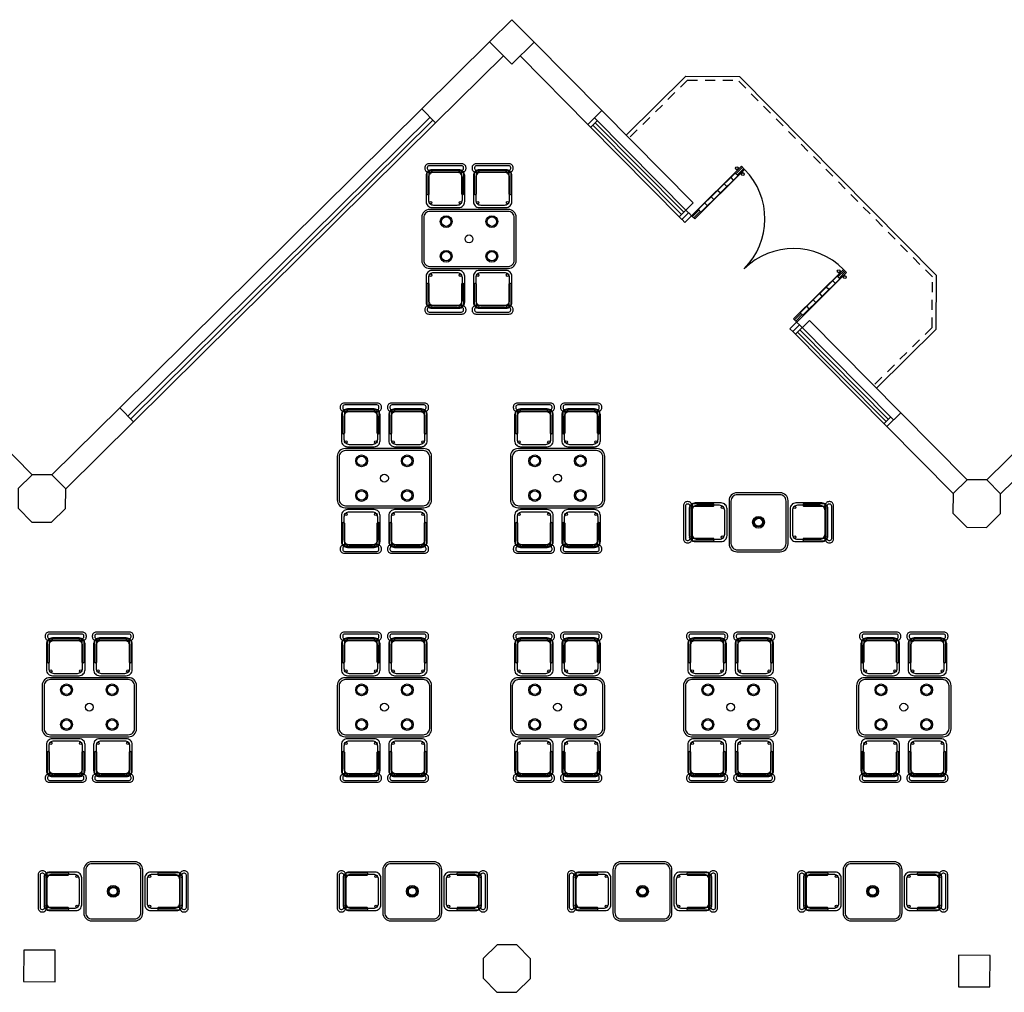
# Model space of a CAD drawing. Header units: metres. Extents: x 2232.4 to 2275.2, y 411.9 to 437.5.
# Tile 11 of 16: x 2250.1 to 2262.7, y 425.1 to 437.4. Entities that reach past the tile are written whole.
import ezdxf

# ---------------------------------------------------------------- set-up
doc = ezdxf.new("R2010")
doc.units = ezdxf.units.M
doc.linetypes.add('HIDDEN2', pattern=[0.1875, 0.125, -0.0625])
for name, color, linetype in [('CL', 40, 'Continuous'), ('DOOR', 5, 'Continuous'), ('ELEV', 4, 'Continuous'), ('HIDDEN', 9, 'HIDDEN2'), ('RP_CHAIRS', 7, 'Continuous'), ('RP_TABLES', 7, 'Continuous'), ('WALL NEW', 40, 'Continuous')]:
    doc.layers.add(name, color=color, linetype=linetype)

# ---------------------------------------------------------------- blocks, each defined once
blk = doc.blocks.new('HHHBHHB')
at = {"layer": 'DOOR'}
for p, q in [((2938.643, 449.729), (2938.643, 448.649)), ((2938.713, 449.729), (2938.643, 449.729)), ((2938.664, 449.588), (2938.664, 449.729)), ((2938.692, 449.588), (2938.692, 449.729)), ((2938.713, 448.649), (2938.713, 449.729)), ((2940.873, 448.649), (2940.873, 449.729)), ((2940.873, 449.729), (2940.943, 449.729)), ((2940.894, 449.588), (2940.894, 449.729)), ((2940.922, 449.588), (2940.922, 449.729)), ((2940.943, 449.729), (2940.943, 448.649)), ((2938.713, 449.588), (2938.643, 449.588)), ((2938.65, 449.588), (2938.65, 448.789)), ((2938.706, 449.588), (2938.706, 448.789)), ((2940.873, 449.588), (2940.943, 449.588)), ((2940.88, 449.588), (2940.88, 448.789)), ((2940.936, 449.588), (2940.936, 448.789)), ((2938.65, 449.49), (2938.706, 449.49)), ((2940.936, 449.49), (2940.88, 449.49)), ((2938.65, 449.35), (2938.706, 449.35)), ((2940.936, 449.35), (2940.88, 449.35)), ((2938.65, 449.21), (2938.706, 449.21)), ((2940.936, 449.21), (2940.88, 449.21)), ((2938.65, 449.069), (2938.706, 449.069)), ((2940.936, 449.069), (2940.88, 449.069)), ((2938.643, 448.789), (2938.713, 448.789)), ((2938.65, 448.929), (2938.706, 448.929)), ((2938.664, 448.649), (2938.664, 448.789)), ((2938.692, 448.649), (2938.692, 448.789)), ((2940.943, 448.789), (2940.873, 448.789)), ((2940.936, 448.929), (2940.88, 448.929)), ((2940.894, 448.649), (2940.894, 448.789)), ((2940.922, 448.649), (2940.922, 448.789)), ((2938.643, 448.649), (2938.713, 448.649)), ((2940.943, 448.649), (2940.873, 448.649))]:
    blk.add_line(p, q, dxfattribs=at)
for centre in [(2938.612, 449.659), (2938.744, 449.659), (2940.841, 449.659), (2940.974, 449.659)]:
    blk.add_circle(centre, 0.021, dxfattribs=at)
for centre, radius, start, end in [((2938.713, 448.649), 1.08, 0, 90), ((2940.873, 448.649), 1.08, 90, 180), ((2938.629, 449.692), 0.0168, 234.97, 326.2886), ((2938.629, 449.625), 0.0168, 33.7114, 125.03), ((2938.727, 449.692), 0.0168, 213.7114, 305.03), ((2938.727, 449.625), 0.0168, 54.97, 146.2886), ((2940.859, 449.692), 0.0168, 234.97, 326.2886), ((2940.859, 449.625), 0.0168, 33.7114, 125.03), ((2940.957, 449.692), 0.0168, 213.7114, 305.03), ((2940.957, 449.625), 0.0168, 54.97, 146.2886)]:
    blk.add_arc(centre, radius, start, end, dxfattribs=at)
blk = doc.blocks.new('GGQSW')
at = {"layer": 'DOOR'}
for p, q in [((2937.589, 444.547), (2937.539, 444.547)), ((2937.589, 444.547), (2937.589, 444.427)), ((2939.489, 444.547), (2939.539, 444.547)), ((2939.489, 444.547), (2939.489, 444.427)), ((2937.589, 444.427), (2937.539, 444.427)), ((2939.489, 444.427), (2939.539, 444.427))]:
    blk.add_line(p, q, dxfattribs=at)
at = {"layer": 'DOOR', "xscale": 0.826086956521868, "yscale": 0.826086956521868, "zscale": 0.826086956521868}
blk.add_blockref('HHHBHHB', (510.014, 73.925), dxfattribs=at)
blk = doc.blocks.new('RP_MODERN_TABLE_4')
at = {"color": 0}
for points in [[(-0.5, -0.375), (0.5, -0.375, 0.414214), (0.6, -0.275), (0.6, 0.275, 0.414214), (0.5, 0.375), (-0.5, 0.375, 0.414214), (-0.6, 0.275), (-0.6, -0.275, 0.414214)], [(-0.495, -0.35), (0.495, -0.35, 0.414214), (0.575, -0.27), (0.575, 0.27, 0.414214), (0.495, 0.35), (-0.495, 0.35, 0.414214), (-0.575, 0.27), (-0.575, -0.27, 0.414214)]]:
    blk.add_lwpolyline(points, format="xyb", close=True, dxfattribs=at)
for centre, radius in [((-0.29, 0.22), 0.075), ((-0.29, 0.22), 0.06), ((0.29, 0.22), 0.075), ((0.29, 0.22), 0.06), ((0, 0), 0.05), ((-0.29, -0.22), 0.075), ((-0.29, -0.22), 0.06), ((0.29, -0.22), 0.075), ((0.29, -0.22), 0.06)]:
    blk.add_circle(centre, radius, dxfattribs=at)
blk = doc.blocks.new('RP_MODERN_CHAIR')
at = {"color": 0}
for points in [[(-0.212, 0.172), (0.212, 0.172, 0.414214), (0.262, 0.222), (0.262, 0.229, 0.414214), (0.212, 0.279), (-0.212, 0.279, 0.414214), (-0.262, 0.229), (-0.262, 0.222, 0.414214)], [(-0.205, 0.195), (0.205, 0.195, 0.414214), (0.23, 0.22), (0.23, 0.23, 0.414214), (0.205, 0.255), (-0.205, 0.255, 0.414214), (-0.23, 0.23), (-0.23, 0.22, 0.414214)], [(-0.17, -0.275), (0.17, -0.275, 0.414214), (0.245, -0.2), (0.245, 0.13, 0.414214), (0.17, 0.205), (-0.17, 0.205, 0.414214), (-0.245, 0.13), (-0.245, -0.2, 0.414214)], [(-0.223, -0.11), (-0.217, -0.11, 0.414214), (-0.205, -0.098), (-0.205, 0.158, 0.414214), (-0.217, 0.17), (-0.223, 0.17, 0.414214), (-0.235, 0.158), (-0.235, -0.098, 0.414214)], [(-0.15, -0.245), (0.15, -0.245, 0.414214), (0.215, -0.18), (0.215, 0.105, 0.414214), (0.15, 0.17), (-0.15, 0.17, 0.414214), (-0.215, 0.105), (-0.215, -0.18, 0.414214)], [(0.217, -0.11), (0.223, -0.11, 0.414214), (0.235, -0.098), (0.235, 0.158, 0.414214), (0.223, 0.17), (0.217, 0.17, 0.414214), (0.205, 0.158), (0.205, -0.098, 0.414214)]]:
    blk.add_lwpolyline(points, format="xyb", close=True, dxfattribs=at)
for centre in [(-0.19, 0.185), (0.19, 0.185), (-0.19, -0.215), (0.19, -0.215)]:
    blk.add_circle(centre, 0.016, dxfattribs=at)
blk = doc.blocks.new('RP_MODERN_TABLE_2')
at = {"color": 0}
for points in [[(-0.275, -0.375), (0.275, -0.375, 0.414214), (0.375, -0.275), (0.375, 0.275, 0.414214), (0.275, 0.375), (-0.275, 0.375, 0.414214), (-0.375, 0.275), (-0.375, -0.275, 0.414214)], [(-0.27, -0.35), (0.27, -0.35, 0.414214), (0.35, -0.27), (0.35, 0.27, 0.414214), (0.27, 0.35), (-0.27, 0.35, 0.414214), (-0.35, 0.27), (-0.35, -0.27, 0.414214)]]:
    blk.add_lwpolyline(points, format="xyb", close=True, dxfattribs=at)
for radius in [0.075, 0.06, 0.05]:
    blk.add_circle((0, 0), radius, dxfattribs=at)

msp = doc.modelspace()

# ---------------------------------------------------------------- linework, layer by layer
at = {"layer": 'CL'}
for points in [[(2256.111, 437.144), (2256.396, 437.426), (2256.677, 437.141), (2256.393, 436.86)], [(2256.111, 437.144), (2256.396, 437.426), (2256.677, 437.141), (2256.393, 436.86)], [(2250.725, 431.465), (2250.549, 431.643), (2250.299, 431.644), (2250.122, 431.468), (2250.12, 431.218), (2250.296, 431.041), (2250.546, 431.039), (2250.724, 431.215)], [(2262.604, 431.4), (2262.429, 431.578), (2262.179, 431.579), (2262.001, 431.404), (2261.999, 431.154), (2262.175, 430.976), (2262.425, 430.975), (2262.603, 431.15)], [(2256.632, 425.493), (2256.457, 425.671), (2256.207, 425.672), (2256.029, 425.496), (2256.028, 425.246), (2256.203, 425.069), (2256.453, 425.067), (2256.631, 425.243)], [(2250.589, 425.201), (2250.591, 425.601), (2250.191, 425.603), (2250.189, 425.203)], [(2262.469, 425.136), (2262.471, 425.536), (2262.071, 425.538), (2262.069, 425.138)]]:
    msp.add_lwpolyline(points, close=True, dxfattribs=at)
at = {"layer": 'DOOR'}
for p, q in [((2255.25, 436.292), (2251.411, 432.495)), ((2255.355, 436.186), (2251.516, 432.388)), ((2258.641, 434.97), (2257.446, 436.179)), ((2258.699, 435.097), (2257.538, 436.27)), ((2255.39, 436.15), (2251.551, 432.353)), ((2255.426, 436.115), (2251.587, 432.317)), ((2258.556, 434.886), (2257.361, 436.095)), ((2257.481, 436.143), (2257.396, 436.059)), ((2258.549, 434.95), (2257.424, 436.087)), ((2258.578, 434.978), (2257.453, 436.115)), ((2258.699, 435.097), (2258.521, 434.922)), ((2258.641, 434.97), (2258.556, 434.886)), ((2260.048, 433.549), (2259.963, 433.464)), ((2260.176, 433.604), (2259.998, 433.429)), ((2261.243, 432.34), (2260.048, 433.549)), ((2261.336, 432.431), (2260.176, 433.604)), ((2261.158, 432.256), (2259.963, 433.464)), ((2261.151, 432.319), (2260.026, 433.457)), ((2261.18, 432.347), (2260.055, 433.485)), ((2261.208, 432.375), (2261.123, 432.291))]:
    msp.add_line(p, q, dxfattribs=at)
at = {"layer": 'ELEV'}
for p, q in [((2258.606, 436.708), (2257.848, 435.958)), ((2258.606, 436.708), (2259.289, 436.705)), ((2261.789, 434.177), (2259.289, 436.705)), ((2261.785, 433.494), (2261.789, 434.177)), ((2261.785, 433.494), (2261.027, 432.744))]:
    msp.add_line(p, q, dxfattribs=at)
at = {"layer": 'HIDDEN'}
for p, q in [((2258.627, 436.658), (2257.883, 435.922)), ((2258.627, 436.658), (2259.268, 436.655)), ((2261.739, 434.157), (2259.268, 436.655)), ((2261.735, 433.515), (2261.739, 434.157)), ((2261.735, 433.515), (2260.992, 432.779))]:
    msp.add_line(p, q, dxfattribs=at)
at = {"layer": 'WALL NEW'}
for p, q in [((2256.111, 437.144), (2255.25, 436.292)), ((2256.677, 437.141), (2257.538, 436.27)), ((2256.287, 436.967), (2255.426, 436.115)), ((2256.499, 436.966), (2257.361, 436.095)), ((2255.25, 436.292), (2255.426, 436.115)), ((2257.538, 436.27), (2257.361, 436.095)), ((2249.457, 432.496), (2250.299, 431.644)), ((2251.411, 432.495), (2250.549, 431.643)), ((2251.411, 432.495), (2251.587, 432.317)), ((2261.336, 432.431), (2261.158, 432.256)), ((2261.336, 432.431), (2262.179, 431.579)), ((2251.587, 432.317), (2250.725, 431.465)), ((2263.28, 432.421), (2262.429, 431.578)), ((2261.158, 432.256), (2262.001, 431.404)), ((2263.456, 432.243), (2262.604, 431.4))]:
    msp.add_line(p, q, dxfattribs=at)

# ---------------------------------------------------------------- block references
at = {"layer": 'DOOR', "rotation": 314.688309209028}
msp.add_blockref('GGQSW', (-123.229, 2210.765), dxfattribs=at)
at = {"layer": 'RP_CHAIRS'}
for p in [(2255.55, 435.315), (2256.15, 435.315), (2254.475, 432.275), (2255.075, 432.275), (2256.675, 432.275), (2257.275, 432.275), (2250.725, 429.365), (2251.325, 429.365), (2254.475, 429.365), (2255.075, 429.365), (2256.675, 429.365), (2257.275, 429.365), (2258.875, 429.365), (2259.475, 429.365), (2261.075, 429.365), (2261.675, 429.365)]:
    msp.add_blockref('RP_MODERN_CHAIR', p, dxfattribs=at)
for p, rotation in [((2255.55, 433.965), 180), ((2256.15, 433.965), 180), ((2258.854, 431.04), 90), ((2260.204, 431.04), 270), ((2254.475, 430.925), 180), ((2255.075, 430.925), 180), ((2256.675, 430.925), 180), ((2257.275, 430.925), 180), ((2250.725, 428.015), 180), ((2251.325, 428.015), 180), ((2254.475, 428.015), 180), ((2255.075, 428.015), 180), ((2256.675, 428.015), 180), ((2257.275, 428.015), 180), ((2258.875, 428.015), 180), ((2259.475, 428.015), 180), ((2261.075, 428.015), 180), ((2261.675, 428.015), 180), ((2250.654, 426.35), 90), ((2252.004, 426.35), 270), ((2254.454, 426.35), 90), ((2255.804, 426.35), 270), ((2257.379, 426.35), 90), ((2258.729, 426.35), 270), ((2260.304, 426.35), 90), ((2261.654, 426.35), 270)]:
    msp.add_blockref('RP_MODERN_CHAIR', p, dxfattribs=dict(at, rotation=rotation))
at = {"layer": 'RP_TABLES'}
for name, p in [('RP_MODERN_TABLE_4', (2255.85, 434.64)), ('RP_MODERN_TABLE_4', (2254.775, 431.6)), ('RP_MODERN_TABLE_4', (2256.975, 431.6)), ('RP_MODERN_TABLE_2', (2259.529, 431.04)), ('RP_MODERN_TABLE_4', (2251.025, 428.69)), ('RP_MODERN_TABLE_4', (2254.775, 428.69)), ('RP_MODERN_TABLE_4', (2256.975, 428.69)), ('RP_MODERN_TABLE_4', (2259.175, 428.69)), ('RP_MODERN_TABLE_4', (2261.375, 428.69)), ('RP_MODERN_TABLE_2', (2251.329, 426.35)), ('RP_MODERN_TABLE_2', (2255.129, 426.35)), ('RP_MODERN_TABLE_2', (2258.054, 426.35)), ('RP_MODERN_TABLE_2', (2260.979, 426.35))]:
    msp.add_blockref(name, p, dxfattribs=at)

doc.saveas('drawing.dxf')
